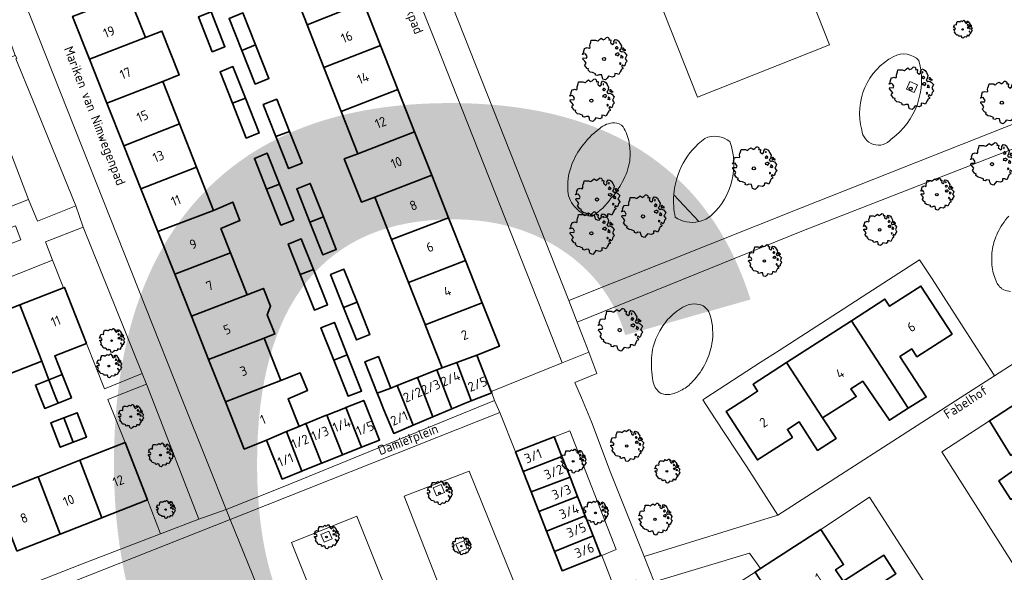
# Model space of a CAD drawing. Header units: metres. Extents: x 152391 to 157968, y 462336 to 467280.
# Tile 130 of 256: x 154440 to 154579, y 464475 to 464554. Entities that reach past the tile are written whole.
import ezdxf
from ezdxf.enums import TextEntityAlignment as Align

# ---------------------------------------------------------------- set-up
doc = ezdxf.new("R2010")
doc.units = ezdxf.units.M
doc.header["$LTSCALE"] = 0.75
doc.layers.get('0').update_dxf_attribs({"lineweight": 25})
for name, color, linetype, lineweight in [('B-GV-GR-BOOM-S', 252, 'Continuous', 25), ('B-WE-GR-BEPLANTING_CULTUUR_HEESTERS-GV', 251, 'Continuous', 18), ('B-WE-GR-BEPLANTING_CULTUUR_VASTE PLANTENVAK-GV', 251, 'Continuous', 18), ('B-WE-GR-GROENVOORZIENING-GV', 251, 'Continuous', 18), ('B-WE-OG-BEBOUWING-GV', 6, 'Continuous', 35), ('B-WE-OG-BEBOUWING-T18', 1, 'Continuous', 18), ('B-WE-OG-TERREIN_CULTUURSCHEIDING-GV', 251, 'Continuous', 18), ('B-WE-OG-TERREIN_ONBEGROEID-GV', 251, 'Continuous', 18), ('B-WE-OG-TOPOGRAFIE-T18', 1, 'Continuous', 18), ('B-WE-VH-VERHARDING_BETONSTRAATSTEEN-GV', 251, 'Continuous', 18), ('B-WE-VH-VERHARDING_TEGEL-GV', 251, 'Continuous', 18)]:
    doc.layers.add(name, color=color, linetype=linetype, lineweight=lineweight)
doc.layers.add('X-XX-AL-TEKENBLAD_HULPLIJN-G', color=7, linetype='Continuous', lineweight=18, plot=False)
doc.styles.add('ARIAL', font='arialbd.ttf')
doc.styles.add('NLCS-ISO-M750-T18', font='NLCS-ISO.ttf', dxfattribs={"height": 1.35})

# ---------------------------------------------------------------- blocks, each defined once
blk = doc.blocks.new('SGR-BOOM_21_30')
at = {"linetype": 'Continuous'}
for p, q in [((-1.05, 1.33), (-1.02, 1.5)), ((-1.02, 1.5), (-0.67, 1.5)), ((-0.67, 1.5), (-0.52, 1.43)), ((-0.52, 1.43), (-0.47, 1.45)), ((-0.47, 1.45), (-0.37, 1.55)), ((-0.37, 1.55), (-0.23, 1.65)), ((-0.23, 1.65), (-0.13, 1.58)), ((-0.13, 1.58), (-0.06, 1.52)), ((-0.06, 1.52), (0.07, 1.58)), ((0.07, 1.58), (0.2, 1.71)), ((0.2, 1.71), (0.26, 1.73)), ((0.26, 1.73), (0.33, 1.7)), ((0.33, 1.7), (0.39, 1.65)), ((0.4, 1.53), (0.38, 1.5)), ((0.38, 1.5), (0.53, 1.52)), ((0.39, 1.65), (0.4, 1.53)), ((0.54, 1.48), (0.51, 1.29)), ((0.53, 1.52), (0.54, 1.48)), ((0.79, 1.4), (0.89, 1.56)), ((0.8, 1.29), (0.79, 1.4)), ((0.89, 1.56), (1.02, 1.53)), ((1.02, 1.53), (1.16, 1.45)), ((1.16, 1.45), (1.25, 1.27)), ((-1.7, 0.37), (-1.66, 0.48)), ((-1.49, 0.41), (-1.7, 0.37)), ((-1.68, -0.03), (-1.67, 0.09)), ((-1.67, 0.09), (-1.39, 0.07)), ((-1.66, 0.48), (-1.6, 0.53)), ((-1.63, 0.58), (-1.53, 0.87)), ((-1.6, 0.53), (-1.63, 0.58)), ((-1.53, 0.87), (-1.46, 0.86)), ((-1.42, 0.33), (-1.49, 0.41)), ((-1.46, 0.86), (-1.34, 0.91)), ((-1.33, 0.18), (-1.42, 0.33)), ((-1.39, 0.07), (-1.33, 0.18)), ((-1.34, 0.91), (-1.18, 0.86)), ((-1.18, 0.86), (-1.12, 0.92)), ((-1.13, 1.09), (-1.11, 1.19)), ((-1.12, 0.92), (-1.13, 1.09)), ((-1.11, 1.19), (-1.05, 1.33)), ((0.51, 1.29), (0.57, 1.24)), ((0.57, 1.24), (0.69, 1.15)), ((0.69, 1.15), (0.75, 1.2)), ((0.75, 1.2), (0.8, 1.29)), ((0.94, 0.91), (0.89, 0.87)), ((0.89, 0.87), (0.93, 0.83)), ((0.93, 0.41), (0.89, 0.33)), ((0.89, 0.33), (1.03, 0.32)), ((0.97, 1.37), (0.93, 1.33)), ((0.93, 1.33), (0.95, 1.25)), ((0.93, 0.83), (0.98, 0.84)), ((1.05, 0.46), (0.93, 0.41)), ((0.97, 0.97), (0.94, 0.91)), ((0.95, 1.25), (0.96, 1.24)), ((0.96, 1.27), (0.97, 1.37)), ((1.03, 0.97), (0.97, 0.97)), ((0.98, 0.84), (1.03, 0.78)), ((1.08, 0.94), (1.03, 0.97)), ((1.03, 0.78), (1.08, 0.84)), ((1.03, 0.32), (1.11, 0.25)), ((1.11, 0.46), (1.05, 0.46)), ((1.12, 0.87), (1.08, 0.94)), ((1.08, 0.84), (1.12, 0.87)), ((1.22, 0.4), (1.11, 0.46)), ((1.11, 0.25), (1.2, 0.37)), ((1.2, 0.37), (1.24, 0.41)), ((1.32, 0.79), (1.23, 0.69)), ((1.23, 0.69), (1.27, 0.63)), ((1.25, 1.27), (1.38, 1.06)), ((1.27, 0.63), (1.38, 0.56)), ((1.34, 0.18), (1.31, 0.1)), ((1.43, 0.05), (1.31, 0.1)), ((1.38, 1.06), (1.32, 0.79)), ((1.36, 0.3), (1.34, 0.23)), ((1.34, 0.23), (1.34, 0.18)), ((1.43, 0.23), (1.36, 0.3)), ((1.38, 0.56), (1.44, 0.6)), ((1.47, 0.2), (1.43, 0.23)), ((1.43, 0.05), (1.51, 0.14)), ((1.47, 0.86), (1.44, 0.81)), ((1.44, 0.81), (1.46, 0.74)), ((1.44, 0.6), (1.57, 0.56)), ((1.46, 0.74), (1.53, 0.69)), ((1.54, 0.86), (1.47, 0.86)), ((1.51, 0.14), (1.47, 0.2)), ((1.53, 0.73), (1.64, 0.68)), ((1.53, 0.69), (1.54, 0.73)), ((1.62, 0.76), (1.54, 0.86)), ((1.57, 0.56), (1.64, 0.51)), ((1.73, 0.71), (1.62, 0.76)), ((1.64, 0.68), (1.73, 0.71)), ((1.64, 0.51), (1.81, 0.32)), ((1.72, 0.1), (1.67, 0.04)), ((1.67, 0.04), (1.76, -0.09)), ((1.81, 0.32), (1.72, 0.1)), ((-1.54, -0.18), (-1.68, -0.03)), ((-1.55, -0.51), (-1.49, -0.42)), ((-1.35, -0.75), (-1.55, -0.51)), ((-1.44, -0.32), (-1.54, -0.18)), ((-1.49, -0.42), (-1.44, -0.32)), ((-1.25, -0.78), (-1.35, -0.75)), ((-1.27, -0.9), (-1.25, -0.78)), ((-1.11, -1.05), (-1.27, -0.9)), ((-0.91, -1.08), (-1.11, -1.05)), ((-0.67, -1.18), (-0.91, -1.08)), ((-0.68, -1.29), (-0.67, -1.18)), ((-0.55, -1.33), (-0.68, -1.29)), ((-0.4, -1.26), (-0.55, -1.33)), ((-0.19, -1.28), (-0.4, -1.26)), ((-0.16, -1.43), (-0.19, -1.28)), ((0.36, -1.38), (0.25, -1.52)), ((0.68, -1.44), (0.36, -1.38)), ((0.83, -1.36), (0.68, -1.44)), ((0.84, -1.16), (0.83, -1.36)), ((1.03, -1.18), (0.84, -1.16)), ((1.18, -1.24), (1.03, -1.18)), ((1.29, -1.01), (1.18, -1.24)), ((1.29, -0.29), (1.24, -0.36)), ((1.24, -0.36), (1.25, -0.42)), ((1.26, -0.42), (1.33, -0.41)), ((1.33, -0.34), (1.29, -0.29)), ((1.36, -0.88), (1.29, -1.01)), ((1.33, -0.41), (1.33, -0.34)), ((1.37, -0.83), (1.36, -0.88)), ((1.48, -0.8), (1.37, -0.83)), ((1.46, -0.47), (1.39, -0.59)), ((1.39, -0.59), (1.43, -0.64)), ((1.43, -0.64), (1.5, -0.7)), ((1.58, -0.59), (1.46, -0.47)), ((1.5, -0.7), (1.48, -0.8)), ((1.66, -0.52), (1.58, -0.59)), ((1.68, -0.42), (1.66, -0.52)), ((1.72, -0.31), (1.68, -0.42)), ((1.84, -0.18), (1.72, -0.31)), ((1.76, -0.09), (1.84, -0.18)), ((-0.13, -1.49), (-0.16, -1.43)), ((-0.1, -1.61), (-0.13, -1.49)), ((0.11, -1.67), (-0.1, -1.61)), ((0.25, -1.52), (0.11, -1.67))]:
    blk.add_line(p, q, dxfattribs=at)
blk.add_circle((0, 0), 0.126, dxfattribs=at)
blk = doc.blocks.new('SGR-BOOM_31_50')
at = {"linetype": 'Continuous'}
for p, q in [((-1.51, 1.45), (-1.48, 1.58)), ((-1.49, 1.23), (-1.51, 1.45)), ((-1.48, 1.58), (-1.4, 1.78)), ((-1.4, 1.78), (-1.36, 2)), ((-1.36, 2), (-0.89, 2)), ((-0.89, 2), (-0.69, 1.91)), ((-0.69, 1.91), (-0.63, 1.93)), ((-0.63, 1.93), (-0.49, 2.06)), ((-0.49, 2.06), (-0.3, 2.2)), ((-0.3, 2.2), (-0.18, 2.11)), ((-0.18, 2.11), (-0.08, 2.02)), ((-0.08, 2.02), (0.09, 2.11)), ((0.09, 2.11), (0.27, 2.28)), ((0.27, 2.28), (0.35, 2.31)), ((0.35, 2.31), (0.44, 2.26)), ((0.44, 2.26), (0.52, 2.2)), ((0.54, 2.04), (0.51, 2)), ((0.51, 2), (0.71, 2.02)), ((0.52, 2.2), (0.54, 2.04)), ((0.72, 1.98), (0.68, 1.71)), ((0.68, 1.71), (0.75, 1.65)), ((0.71, 2.02), (0.72, 1.98)), ((0.75, 1.65), (0.92, 1.54)), ((0.92, 1.54), (1, 1.6)), ((1, 1.6), (1.06, 1.71)), ((1.05, 1.87), (1.19, 2.09)), ((1.06, 1.71), (1.05, 1.87)), ((1.19, 2.09), (1.36, 2.04)), ((1.3, 1.82), (1.23, 1.78)), ((1.23, 1.78), (1.27, 1.67)), ((1.27, 1.67), (1.28, 1.65)), ((1.28, 1.69), (1.3, 1.82)), ((1.36, 2.04), (1.54, 1.93)), ((1.54, 1.93), (1.67, 1.69)), ((1.67, 1.69), (1.84, 1.41)), ((1.84, 1.41), (1.76, 1.06)), ((-2.27, 0.49), (-2.21, 0.64)), ((-1.99, 0.55), (-2.27, 0.49)), ((-2.24, -0.04), (-2.22, 0.11)), ((-2.22, 0.11), (-1.85, 0.09)), ((-2.21, 0.64), (-2.13, 0.71)), ((-2.18, 0.77), (-2.04, 1.17)), ((-2.13, 0.71), (-2.18, 0.77)), ((-2.04, 1.17), (-1.94, 1.14)), ((-1.9, 0.44), (-1.99, 0.55)), ((-1.94, 1.14), (-1.79, 1.21)), ((-1.77, 0.25), (-1.9, 0.44)), ((-1.85, 0.09), (-1.77, 0.25)), ((-1.79, 1.21), (-1.57, 1.14)), ((-1.57, 1.14), (-1.49, 1.23)), ((1.25, 1.21), (1.19, 1.17)), ((1.19, 1.17), (1.23, 1.1)), ((1.23, 0.55), (1.19, 0.44)), ((1.19, 0.44), (1.37, 0.42)), ((1.23, 1.1), (1.31, 1.12)), ((1.4, 0.62), (1.23, 0.55)), ((1.3, 1.3), (1.25, 1.21)), ((1.37, 1.3), (1.3, 1.3)), ((1.31, 1.12), (1.37, 1.03)), ((1.44, 1.25), (1.37, 1.3)), ((1.37, 1.03), (1.44, 1.12)), ((1.37, 0.42), (1.48, 0.33)), ((1.48, 0.62), (1.4, 0.62)), ((1.5, 1.17), (1.44, 1.25)), ((1.44, 1.12), (1.5, 1.17)), ((1.62, 0.53), (1.48, 0.62)), ((1.48, 0.33), (1.61, 0.49)), ((1.61, 0.49), (1.65, 0.55)), ((1.76, 1.06), (1.64, 0.93)), ((1.64, 0.93), (1.7, 0.84)), ((1.7, 0.84), (1.84, 0.75)), ((1.79, 0.25), (1.75, 0.14)), ((1.91, 0.07), (1.75, 0.14)), ((1.81, 0.4), (1.79, 0.31)), ((1.79, 0.31), (1.79, 0.25)), ((1.9, 0.31), (1.81, 0.4)), ((1.84, 0.75), (1.92, 0.79)), ((1.96, 0.27), (1.9, 0.31)), ((1.91, 0.07), (2.01, 0.18)), ((1.96, 1.14), (1.92, 1.08)), ((1.92, 1.08), (1.95, 0.99)), ((1.92, 0.79), (2.09, 0.75)), ((1.95, 0.99), (2.04, 0.93)), ((2.06, 1.14), (1.96, 1.14)), ((2.01, 0.18), (1.96, 0.27)), ((2.04, 0.97), (2.18, 0.9)), ((2.04, 0.93), (2.06, 0.97)), ((2.16, 1.01), (2.06, 1.14)), ((2.09, 0.75), (2.18, 0.68)), ((2.3, 0.95), (2.16, 1.01)), ((2.18, 0.9), (2.3, 0.95)), ((2.18, 0.68), (2.41, 0.42)), ((2.29, 0.14), (2.23, 0.05)), ((2.23, 0.05), (2.35, -0.13)), ((2.41, 0.42), (2.29, 0.14)), ((-2.05, -0.24), (-2.24, -0.04)), ((-2.07, -0.67), (-1.99, -0.56)), ((-1.8, -1), (-2.07, -0.67)), ((-1.91, -0.43), (-2.05, -0.24)), ((-1.99, -0.56), (-1.91, -0.43)), ((-1.67, -1.05), (-1.8, -1)), ((-1.7, -1.2), (-1.67, -1.05)), ((-1.48, -1.4), (-1.7, -1.2)), ((1.72, -1.35), (1.58, -1.66)), ((1.72, -0.39), (1.65, -0.48)), ((1.65, -0.48), (1.67, -0.56)), ((1.68, -0.56), (1.78, -0.54)), ((1.78, -0.45), (1.72, -0.39)), ((1.81, -1.18), (1.72, -1.35)), ((1.78, -0.54), (1.78, -0.45)), ((1.82, -1.11), (1.81, -1.18)), ((1.98, -1.07), (1.82, -1.11)), ((1.95, -0.63), (1.85, -0.78)), ((1.85, -0.78), (1.9, -0.85)), ((1.9, -0.85), (1.99, -0.94)), ((2.1, -0.78), (1.95, -0.63)), ((1.99, -0.94), (1.98, -1.07)), ((2.21, -0.7), (2.1, -0.78)), ((2.24, -0.56), (2.21, -0.7)), ((2.29, -0.41), (2.24, -0.56)), ((2.46, -0.24), (2.29, -0.41)), ((2.35, -0.13), (2.46, -0.24)), ((-1.22, -1.44), (-1.48, -1.4)), ((-0.89, -1.57), (-1.22, -1.44)), ((-0.91, -1.72), (-0.89, -1.57)), ((-0.73, -1.77), (-0.91, -1.72)), ((-0.53, -1.68), (-0.73, -1.77)), ((-0.25, -1.7), (-0.53, -1.68)), ((-0.21, -1.9), (-0.25, -1.7)), ((-0.18, -1.99), (-0.21, -1.9)), ((-0.13, -2.14), (-0.18, -1.99)), ((0.15, -2.23), (-0.13, -2.14)), ((0.34, -2.03), (0.15, -2.23)), ((0.47, -1.83), (0.34, -2.03)), ((0.91, -1.92), (0.47, -1.83)), ((1.11, -1.81), (0.91, -1.92)), ((1.13, -1.55), (1.11, -1.81)), ((1.37, -1.57), (1.13, -1.55)), ((1.58, -1.66), (1.37, -1.57))]:
    blk.add_line(p, q, dxfattribs=at)
blk.add_circle((0, 0), 0.169, dxfattribs=at)
blk = doc.blocks.new('SGR-BOOM_50_100')
at = {"linetype": 'Continuous'}
for p, q in [((-0.65, 2.75), (-0.4, 2.93)), ((-0.4, 2.93), (-0.24, 2.81)), ((-0.24, 2.81), (-0.11, 2.69)), ((-0.11, 2.69), (0.12, 2.81)), ((0.12, 2.81), (0.36, 3.04)), ((0.36, 3.04), (0.47, 3.07)), ((0.47, 3.07), (0.59, 3.02)), ((0.59, 3.02), (0.69, 2.93)), ((0.69, 2.93), (0.72, 2.72)), ((-2.9, 1.03), (-2.72, 1.56)), ((-2.72, 1.56), (-2.59, 1.53)), ((-2.59, 1.53), (-2.39, 1.61)), ((-2.39, 1.61), (-2.1, 1.53)), ((-2.1, 1.53), (-1.99, 1.64)), ((-2.01, 1.93), (-1.97, 2.11)), ((-1.99, 1.64), (-2.01, 1.93)), ((-1.97, 2.11), (-1.87, 2.37)), ((-1.87, 2.37), (-1.81, 2.66)), ((-1.81, 2.66), (-1.19, 2.66)), ((-1.19, 2.66), (-0.92, 2.55)), ((-0.92, 2.55), (-0.84, 2.58)), ((-0.84, 2.58), (-0.65, 2.75)), ((0.72, 2.72), (0.67, 2.66)), ((0.67, 2.66), (0.94, 2.69)), ((0.96, 2.64), (0.9, 2.29)), ((0.9, 2.29), (1, 2.2)), ((0.94, 2.69), (0.96, 2.64)), ((1, 2.2), (1.23, 2.05)), ((1.23, 2.05), (1.34, 2.14)), ((1.34, 2.14), (1.42, 2.29)), ((1.4, 2.49), (1.58, 2.78)), ((1.42, 2.29), (1.4, 2.49)), ((1.58, 2.78), (1.81, 2.72)), ((1.67, 1.61), (1.58, 1.56)), ((1.58, 1.56), (1.65, 1.47)), ((1.73, 2.43), (1.65, 2.37)), ((1.65, 2.37), (1.69, 2.23)), ((1.65, 1.47), (1.75, 1.5)), ((1.73, 1.73), (1.67, 1.61)), ((1.69, 2.23), (1.71, 2.2)), ((1.71, 2.26), (1.73, 2.43)), ((1.83, 1.73), (1.73, 1.73)), ((1.75, 1.5), (1.83, 1.38)), ((1.81, 2.72), (2.06, 2.58)), ((1.91, 1.67), (1.83, 1.73)), ((1.83, 1.38), (1.91, 1.5)), ((2, 1.56), (1.91, 1.67)), ((1.91, 1.5), (2, 1.56)), ((2.06, 2.58), (2.22, 2.26)), ((2.35, 1.41), (2.18, 1.23)), ((2.22, 2.26), (2.45, 1.88)), ((2.45, 1.88), (2.35, 1.41)), ((2.62, 1.53), (2.56, 1.44)), ((2.56, 1.44), (2.6, 1.32)), ((2.74, 1.53), (2.62, 1.53)), ((2.89, 1.35), (2.74, 1.53)), ((-3.03, 0.65), (-2.94, 0.85)), ((-2.65, 0.74), (-3.03, 0.65)), ((-2.99, -0.05), (-2.96, 0.15)), ((-2.96, 0.15), (-2.47, 0.12)), ((-2.94, 0.85), (-2.84, 0.94)), ((-2.84, 0.94), (-2.9, 1.03)), ((-2.53, 0.59), (-2.65, 0.74)), ((-2.37, 0.33), (-2.53, 0.59)), ((-2.47, 0.12), (-2.37, 0.33)), ((1.65, 0.74), (1.58, 0.59)), ((1.58, 0.59), (1.83, 0.56)), ((1.87, 0.82), (1.65, 0.74)), ((1.83, 0.56), (1.98, 0.45)), ((1.98, 0.82), (1.87, 0.82)), ((2.16, 0.71), (1.98, 0.82)), ((1.98, 0.45), (2.14, 0.65)), ((2.14, 0.65), (2.2, 0.74)), ((2.18, 1.23), (2.27, 1.12)), ((2.27, 1.12), (2.45, 1)), ((2.39, 0.33), (2.33, 0.18)), ((2.55, 0.09), (2.33, 0.18)), ((2.41, 0.53), (2.39, 0.42)), ((2.39, 0.42), (2.39, 0.33)), ((2.53, 0.42), (2.41, 0.53)), ((2.45, 1), (2.56, 1.06)), ((2.62, 0.36), (2.53, 0.42)), ((2.55, 0.09), (2.68, 0.24)), ((2.56, 1.06), (2.78, 1)), ((2.6, 1.32), (2.72, 1.23)), ((2.68, 0.24), (2.62, 0.36)), ((2.72, 1.29), (2.91, 1.2)), ((2.72, 1.23), (2.74, 1.29)), ((2.78, 1), (2.91, 0.91)), ((3.07, 1.26), (2.89, 1.35)), ((2.91, 1.2), (3.07, 1.26)), ((2.91, 0.91), (3.22, 0.56)), ((3.05, 0.18), (2.97, 0.07)), ((2.97, 0.07), (3.13, -0.17)), ((3.22, 0.56), (3.05, 0.18)), ((-2.74, -0.31), (-2.99, -0.05)), ((-2.76, -0.9), (-2.65, -0.75)), ((-2.41, -1.34), (-2.76, -0.9)), ((-2.55, -0.58), (-2.74, -0.31)), ((-2.65, -0.75), (-2.55, -0.58)), ((-2.22, -1.39), (-2.41, -1.34)), ((2.29, -0.52), (2.2, -0.64)), ((2.2, -0.64), (2.22, -0.75)), ((2.25, -0.75), (2.37, -0.72)), ((2.37, -0.61), (2.29, -0.52)), ((2.37, -0.72), (2.37, -0.61)), ((2.6, -0.84), (2.47, -1.04)), ((2.47, -1.04), (2.53, -1.13)), ((2.53, -1.13), (2.66, -1.25)), ((2.8, -1.04), (2.6, -0.84)), ((2.66, -1.25), (2.64, -1.42)), ((2.95, -0.93), (2.8, -1.04)), ((2.99, -0.75), (2.95, -0.93)), ((3.05, -0.55), (2.99, -0.75)), ((3.28, -0.31), (3.05, -0.55)), ((3.13, -0.17), (3.28, -0.31)), ((-2.26, -1.6), (-2.22, -1.39)), ((-1.97, -1.86), (-2.26, -1.6)), ((-1.62, -1.92), (-1.97, -1.86)), ((-1.19, -2.1), (-1.62, -1.92)), ((-1.21, -2.3), (-1.19, -2.1)), ((-0.98, -2.36), (-1.21, -2.3)), ((-0.71, -2.24), (-0.98, -2.36)), ((-0.34, -2.27), (-0.71, -2.24)), ((-0.28, -2.53), (-0.34, -2.27)), ((-0.24, -2.65), (-0.28, -2.53)), ((-0.17, -2.85), (-0.24, -2.65)), ((0.45, -2.71), (0.2, -2.97)), ((0.63, -2.45), (0.45, -2.71)), ((1.21, -2.56), (0.63, -2.45)), ((1.48, -2.42), (1.21, -2.56)), ((1.5, -2.07), (1.48, -2.42)), ((1.83, -2.1), (1.5, -2.07)), ((2.1, -2.21), (1.83, -2.1)), ((2.29, -1.8), (2.1, -2.21)), ((2.41, -1.57), (2.29, -1.8)), ((2.43, -1.48), (2.41, -1.57)), ((2.64, -1.42), (2.43, -1.48)), ((0.2, -2.97), (-0.17, -2.85))]:
    blk.add_line(p, q, dxfattribs=at)
blk.add_circle((0, 0), 0.225, dxfattribs=at)
blk = doc.blocks.new('SGR-BOOM_0_20')
at = {"linetype": 'Continuous'}
for p, q in [((-1.28, 0.27), (-1.24, 0.36)), ((-1.12, 0.31), (-1.28, 0.27)), ((-1.26, -0.02), (-1.25, 0.06)), ((-1.25, 0.06), (-1.04, 0.05)), ((-1.24, 0.36), (-1.2, 0.4)), ((-1.22, 0.43), (-1.15, 0.66)), ((-1.2, 0.4), (-1.22, 0.43)), ((-1.15, 0.66), (-1.09, 0.64)), ((-1.07, 0.25), (-1.12, 0.31)), ((-1.09, 0.64), (-1.01, 0.68)), ((-1, 0.14), (-1.07, 0.25)), ((-1.04, 0.05), (-1, 0.14)), ((-1.01, 0.68), (-0.88, 0.64)), ((-0.88, 0.64), (-0.84, 0.69)), ((-0.85, 0.82), (-0.83, 0.89)), ((-0.84, 0.69), (-0.85, 0.82)), ((-0.83, 0.89), (-0.79, 1)), ((-0.79, 1), (-0.76, 1.12)), ((-0.76, 1.12), (-0.5, 1.12)), ((-0.5, 1.12), (-0.39, 1.07)), ((-0.39, 1.07), (-0.35, 1.09)), ((-0.35, 1.09), (-0.27, 1.16)), ((-0.27, 1.16), (-0.17, 1.24)), ((-0.17, 1.24), (-0.1, 1.19)), ((-0.1, 1.19), (-0.05, 1.14)), ((-0.05, 1.14), (0.05, 1.19)), ((0.05, 1.19), (0.15, 1.28)), ((0.15, 1.28), (0.2, 1.3)), ((0.2, 1.3), (0.25, 1.27)), ((0.25, 1.27), (0.29, 1.24)), ((0.3, 1.15), (0.28, 1.12)), ((0.28, 1.12), (0.4, 1.14)), ((0.29, 1.24), (0.3, 1.15)), ((0.41, 1.11), (0.38, 0.96)), ((0.38, 0.96), (0.42, 0.93)), ((0.4, 1.14), (0.41, 1.11)), ((0.42, 0.93), (0.52, 0.87)), ((0.52, 0.87), (0.56, 0.9)), ((0.56, 0.9), (0.6, 0.96)), ((0.59, 1.05), (0.67, 1.17)), ((0.6, 0.96), (0.59, 1.05)), ((0.67, 1.17), (0.76, 1.15)), ((0.7, 0.68), (0.67, 0.66)), ((0.67, 0.66), (0.69, 0.62)), ((0.69, 0.31), (0.67, 0.25)), ((0.67, 0.25), (0.77, 0.24)), ((0.73, 1.03), (0.69, 1)), ((0.69, 1), (0.71, 0.94)), ((0.69, 0.62), (0.74, 0.63)), ((0.79, 0.35), (0.69, 0.31)), ((0.73, 0.73), (0.7, 0.68)), ((0.71, 0.94), (0.72, 0.93)), ((0.72, 0.95), (0.73, 1.03)), ((0.77, 0.73), (0.73, 0.73)), ((0.74, 0.63), (0.77, 0.58)), ((0.76, 1.15), (0.87, 1.09)), ((0.81, 0.71), (0.77, 0.73)), ((0.77, 0.58), (0.81, 0.63)), ((0.77, 0.24), (0.83, 0.19)), ((0.83, 0.35), (0.79, 0.35)), ((0.84, 0.66), (0.81, 0.71)), ((0.81, 0.63), (0.84, 0.66)), ((0.91, 0.3), (0.83, 0.35)), ((0.83, 0.19), (0.9, 0.27)), ((0.87, 1.09), (0.94, 0.95)), ((0.9, 0.27), (0.93, 0.31)), ((0.99, 0.59), (0.92, 0.52)), ((0.92, 0.52), (0.96, 0.47)), ((0.94, 0.95), (1.03, 0.79)), ((0.96, 0.47), (1.03, 0.42)), ((1.01, 0.14), (0.98, 0.08)), ((1.08, 0.04), (0.98, 0.08)), ((1.03, 0.79), (0.99, 0.59)), ((1.02, 0.22), (1.01, 0.18)), ((1.01, 0.18), (1.01, 0.14)), ((1.07, 0.18), (1.02, 0.22)), ((1.03, 0.42), (1.08, 0.45)), ((1.1, 0.15), (1.07, 0.18)), ((1.1, 0.64), (1.08, 0.61)), ((1.08, 0.61), (1.1, 0.56)), ((1.08, 0.45), (1.17, 0.42)), ((1.08, 0.04), (1.13, 0.1)), ((1.16, 0.64), (1.1, 0.64)), ((1.1, 0.56), (1.15, 0.52)), ((1.13, 0.1), (1.1, 0.15)), ((1.15, 0.55), (1.23, 0.51)), ((1.15, 0.52), (1.16, 0.55)), ((1.22, 0.57), (1.16, 0.64)), ((1.17, 0.42), (1.23, 0.39)), ((1.3, 0.53), (1.22, 0.57)), ((1.23, 0.51), (1.3, 0.53)), ((1.23, 0.39), (1.36, 0.24)), ((1.29, 0.08), (1.25, 0.03)), ((1.25, 0.03), (1.32, -0.07)), ((1.36, 0.24), (1.29, 0.08)), ((-1.15, -0.13), (-1.26, -0.02)), ((-1.16, -0.38), (-1.12, -0.32)), ((-1.02, -0.56), (-1.16, -0.38)), ((-1.08, -0.24), (-1.15, -0.13)), ((-1.12, -0.32), (-1.08, -0.24)), ((-0.94, -0.59), (-1.02, -0.56)), ((-0.95, -0.67), (-0.94, -0.59)), ((-0.83, -0.79), (-0.95, -0.67)), ((-0.68, -0.81), (-0.83, -0.79)), ((-0.5, -0.88), (-0.68, -0.81)), ((-0.51, -0.97), (-0.5, -0.88)), ((-0.41, -0.99), (-0.51, -0.97)), ((-0.3, -0.95), (-0.41, -0.99)), ((-0.14, -0.96), (-0.3, -0.95)), ((-0.12, -1.07), (-0.14, -0.96)), ((-0.1, -1.12), (-0.12, -1.07)), ((-0.07, -1.2), (-0.1, -1.12)), ((0.08, -1.25), (-0.07, -1.2)), ((0.19, -1.14), (0.08, -1.25)), ((0.27, -1.03), (0.19, -1.14)), ((0.51, -1.08), (0.27, -1.03)), ((0.62, -1.02), (0.51, -1.08)), ((0.63, -0.87), (0.62, -1.02)), ((0.77, -0.88), (0.63, -0.87)), ((0.89, -0.93), (0.77, -0.88)), ((0.96, -0.76), (0.89, -0.93)), ((0.96, -0.22), (0.93, -0.27)), ((0.93, -0.27), (0.94, -0.32)), ((0.95, -0.32), (1, -0.3)), ((1, -0.26), (0.96, -0.22)), ((1.02, -0.66), (0.96, -0.76)), ((1, -0.3), (1, -0.26)), ((1.03, -0.63), (1.02, -0.66)), ((1.11, -0.6), (1.03, -0.63)), ((1.1, -0.35), (1.04, -0.44)), ((1.04, -0.44), (1.07, -0.48)), ((1.07, -0.48), (1.12, -0.53)), ((1.18, -0.44), (1.1, -0.35)), ((1.12, -0.53), (1.11, -0.6)), ((1.24, -0.39), (1.18, -0.44)), ((1.26, -0.32), (1.24, -0.39)), ((1.29, -0.23), (1.26, -0.32)), ((1.38, -0.13), (1.29, -0.23)), ((1.32, -0.07), (1.38, -0.13))]:
    blk.add_line(p, q, dxfattribs=at)
blk.add_circle((0, 0), 0.0948, dxfattribs=at)

msp = doc.modelspace()

# ---------------------------------------------------------------- linework, layer by layer
at = {"layer": 'B-WE-GR-BEPLANTING_CULTUUR_HEESTERS-GV'}
for points in [[(154434.08, 464546.46), (154441.13, 464528.08), (154442.39, 464525.04), (154447.81, 464527.18), (154441.73, 464542.17), (154439.36, 464548.02), (154439.47, 464548.07), (154439.3, 464548.49), (154439.26, 464548.48)], [(154446.08, 464515.6), (154446.21, 464515.65), (154449.33, 464507.71), (154451.88, 464501.28), (154457.21, 464503.43), (154448.85, 464524.18), (154443.55, 464522.09), (154444.55, 464519.5)], [(154457.82, 464501.92), (154452.91, 464500), (154452.35, 464499.79), (154454.79, 464493.66), (154457.97, 464485.57), (154459.82, 464480.76), (154465.25, 464482.84), (154458.59, 464500)], [(154516.64, 464491.71), (154517.78, 464488.79), (154518.86, 464486.04), (154519.94, 464483.29), (154521.05, 464480.45), (154522.14, 464477.66), (154522.26, 464477.7), (154524.31, 464478.54), (154517.73, 464495.35), (154515.55, 464494.5)], [(154561.24, 464394.24), (154565.83, 464396.14), (154565.28, 464397.41), (154559.16, 464412.91), (154551.96, 464431.55), (154545.94, 464446.69), (154545.87, 464446.85), (154536.39, 464470.44), (154543.98, 464475.34), (154544.76, 464475.84), (154544.76, 464475.84), (154543.19, 464478.03), (154529.7, 464473.94), (154532.66, 464466.19), (154540.55, 464446.43), (154551.6, 464418.42)]]:
    msp.add_lwpolyline(points, close=True, dxfattribs=at)
at = {"layer": 'B-WE-GR-BEPLANTING_CULTUUR_VASTE PLANTENVAK-GV'}
msp.add_lwpolyline([(154439.29, 464524.38), (154435.53, 464522.92), (154436.25, 464520.96), (154440.06, 464522.39)], close=True, dxfattribs=at)
at = {"layer": 'B-WE-GR-GROENVOORZIENING-GV'}
for points in [[(154499.52, 464487.71), (154498.42, 464487.24), (154498.89, 464486.13), (154499.99, 464486.6)], [(154484.09, 464480.02), (154483.62, 464481.12), (154482.52, 464480.66), (154482.99, 464479.55)], [(154503.22, 464478.65), (154502.75, 464479.76), (154501.64, 464479.29), (154502.11, 464478.18)]]:
    msp.add_lwpolyline(points, close=True, dxfattribs=at)
at = {"layer": 'B-WE-OG-BEBOUWING-GV'}
for points in [[(154480.58, 464552.85), (154488.56, 464555.98), (154486.13, 464562.13), (154478.15, 464559.02)], [(154449.77, 464547.95), (154457.68, 464551.03), (154455.28, 464557.1), (154447.36, 464554.03)], [(154480.58, 464552.85), (154482.95, 464546.8), (154490.95, 464549.93), (154488.56, 464555.98)], [(154466.99, 464554.66), (154465.19, 464553.96), (154467.14, 464549.02), (154468.94, 464549.73)], [(154473.27, 464549.98), (154471.47, 464554.51), (154469.53, 464553.75), (154471.33, 464549.22)], [(154457.68, 464551.03), (154449.77, 464547.95), (154452.24, 464541.72), (154460.13, 464544.82), (154462.48, 464545.74), (154460.02, 464551.96)], [(154471.33, 464549.22), (154473.23, 464544.44), (154475.16, 464545.21), (154473.27, 464549.98)], [(154493.42, 464543.69), (154490.95, 464549.93), (154482.95, 464546.8), (154485.4, 464540.58)], [(154471.83, 464542.44), (154470.06, 464546.91), (154468.24, 464546.19), (154470.01, 464541.73)], [(154454.62, 464535.7), (154462.51, 464538.79), (154460.13, 464544.82), (154452.24, 464541.72)], [(154487.75, 464534.58), (154495.79, 464537.69), (154493.42, 464543.69), (154485.4, 464540.58)], [(154471.83, 464542.44), (154470.01, 464541.73), (154471.96, 464536.79), (154473.79, 464537.52)], [(154478.07, 464537.74), (154476.27, 464542.29), (154474.37, 464541.54), (154476.16, 464537.01)], [(154457.04, 464529.6), (154464.93, 464532.66), (154462.51, 464538.79), (154454.62, 464535.7)], [(154478.07, 464537.74), (154476.16, 464537.01), (154477.95, 464532.48), (154479.86, 464533.24)], [(154490.16, 464528.45), (154498.22, 464531.55), (154495.79, 464537.69), (154487.75, 464534.58), (154485.83, 464533.84), (154488.27, 464527.72)], [(154474.82, 464529.58), (154476.65, 464530.29), (154474.92, 464534.65), (154473.1, 464533.92)], [(154464.93, 464532.66), (154457.04, 464529.6), (154459.44, 464523.56), (154467.34, 464526.56)], [(154492.53, 464522.42), (154500.6, 464525.52), (154498.22, 464531.55), (154490.16, 464528.45)], [(154474.82, 464529.58), (154476.85, 464524.47), (154478.67, 464525.19), (154476.65, 464530.29)], [(154480.95, 464524.9), (154482.87, 464525.64), (154481, 464530.38), (154479.09, 464529.62)], [(154469.71, 464520.55), (154468.36, 464523.98), (154471.06, 464525.13), (154470.03, 464527.72), (154467.34, 464526.56), (154459.44, 464523.56), (154461.83, 464517.52)], [(154480.95, 464524.9), (154482.78, 464520.27), (154484.69, 464521.03), (154482.87, 464525.64)], [(154503, 464519.46), (154500.6, 464525.52), (154492.53, 464522.42), (154494.92, 464516.35)], [(154479.6, 464517.47), (154481.45, 464518.18), (154479.73, 464522.52), (154477.89, 464521.79)], [(154472.06, 464514.59), (154469.71, 464520.55), (154461.83, 464517.52), (154464.19, 464511.57)], [(154497.28, 464510.35), (154505.36, 464513.47), (154503, 464519.46), (154494.92, 464516.35), (154496.42, 464512.53), (154497.26, 464510.4)], [(154479.6, 464517.47), (154481.59, 464512.43), (154483.44, 464513.17), (154481.45, 464518.18)], [(154485.74, 464512.81), (154487.63, 464513.54), (154485.78, 464518.22), (154483.89, 464517.47)], [(154449.33, 464507.71), (154446.21, 464515.65), (154446.08, 464515.6), (154439.91, 464513.17), (154443, 464505.21), (154444.02, 464502.57), (154445.88, 464503.31), (154444.84, 464505.94)], [(154464.19, 464511.57), (154466.62, 464505.44), (154474.48, 464508.47), (154475.98, 464509.06), (154474.9, 464511.77), (154475.39, 464512.99), (154474.39, 464515.51), (154472.06, 464514.59)], [(154557.61, 464510.93), (154564.69, 464500), (154565.65, 464498.52), (154567.99, 464500), (154568.2, 464500.13), (154564.48, 464505.86), (154566.15, 464506.94), (154566.88, 464505.82), (154571.85, 464509.03), (154567.44, 464515.84), (154563.02, 464512.98), (154562.36, 464514)], [(154433.92, 464510.81), (154437.05, 464502.87), (154443, 464505.21), (154439.91, 464513.17)], [(154487.63, 464513.54), (154485.74, 464512.81), (154487.55, 464508.22), (154489.44, 464508.97)], [(154501.76, 464504.99), (154504.6, 464506.07), (154507.79, 464507.32), (154505.36, 464513.47), (154497.28, 464510.35), (154499.67, 464504.25)], [(154484.33, 464505.36), (154486.24, 464506.1), (154484.42, 464510.69), (154482.51, 464509.93)], [(154565.65, 464498.52), (154564.69, 464500), (154557.61, 464510.93), (154548.43, 464505.01), (154551.7, 464500), (154553.53, 464497.19), (154557.99, 464500), (154558.29, 464500.19), (154557.53, 464501.3), (154559.21, 464502.36), (154560.83, 464500), (154563, 464496.84)], [(154476.85, 464502.46), (154474.48, 464508.47), (154466.62, 464505.44), (154468.78, 464500), (154469, 464499.44), (154470.46, 464500)], [(154486.24, 464506.1), (154484.33, 464505.36), (154486.37, 464500.22), (154488.28, 464500.97)], [(154490.48, 464500.69), (154492.4, 464501.39), (154490.65, 464505.86), (154488.74, 464505.11)], [(154504.6, 464506.07), (154501.76, 464504.99), (154503.64, 464500), (154503.79, 464499.58), (154504.86, 464500), (154506.69, 464500.71), (154506.62, 464500.88)], [(154501.76, 464504.99), (154499.67, 464504.25), (154498.94, 464503.96), (154500.46, 464500), (154501.05, 464498.45), (154502.85, 464499.22), (154503.79, 464499.58), (154503.64, 464500)], [(154553.53, 464497.19), (154551.7, 464500), (154548.43, 464505.01), (154543.69, 464501.94), (154544.34, 464500.94), (154542.88, 464500), (154539.88, 464498.06), (154544.3, 464491.22), (154549.26, 464494.41), (154548.54, 464495.54), (154550.2, 464496.61), (154552.81, 464492.56), (154555.47, 464494.26)], [(154444.02, 464502.57), (154442.12, 464501.82), (154442.84, 464500), (154443.43, 464498.51), (154445.31, 464499.25), (154445.02, 464500)], [(154445.31, 464499.25), (154447.2, 464500), (154445.88, 464503.31), (154444.02, 464502.57), (154445.02, 464500)], [(154476.85, 464502.46), (154470.46, 464500), (154469, 464499.44), (154471.66, 464492.76), (154474.83, 464494.02), (154477.64, 464495.22), (154479.42, 464495.97), (154477.87, 464499.87), (154478.21, 464500), (154480.62, 464501.03), (154479.59, 464503.53)], [(154498.34, 464497.3), (154497.31, 464500), (154496.2, 464502.89), (154493.32, 464501.75), (154494.03, 464500), (154495.58, 464496.12)], [(154496.2, 464502.89), (154497.31, 464500), (154498.34, 464497.3), (154501.05, 464498.45), (154500.46, 464500), (154498.94, 464503.96)], [(154492.4, 464501.39), (154490.48, 464500.69), (154490.75, 464500), (154491.41, 464498.32), (154492.84, 464494.96), (154495.58, 464496.12), (154494.03, 464500), (154493.32, 464501.75)], [(154583.34, 464500.77), (154582.15, 464500), (154577.14, 464496.75), (154580.18, 464491.85), (154581.28, 464492.61), (154582.32, 464490.92), (154578.47, 464488.25), (154580.17, 464485.62), (154590.9, 464492.61), (154587.83, 464497.35), (154586.82, 464496.7), (154584.69, 464500), (154583.94, 464501.16)], [(154488.26, 464493), (154486.04, 464498.62), (154486.01, 464498.61), (154483.34, 464497.54), (154485.56, 464491.92)], [(154486.04, 464498.62), (154488.26, 464493), (154490.83, 464494.03), (154488.58, 464499.64)], [(154446.11, 464497.17), (154444.28, 464496.46), (154445.62, 464493), (154447.45, 464493.71)], [(154447.45, 464493.71), (154449.33, 464494.43), (154448, 464497.9), (154446.11, 464497.17)], [(154485.56, 464491.92), (154483.34, 464497.54), (154483.19, 464497.49), (154480.43, 464496.38), (154480.38, 464496.36), (154482.61, 464490.74), (154482.66, 464490.76)], [(154477.64, 464495.22), (154479.84, 464489.63), (154479.91, 464489.66), (154482.61, 464490.74), (154480.38, 464496.36), (154479.42, 464495.97)], [(154479.84, 464489.63), (154477.64, 464495.22), (154474.83, 464494.02), (154477.03, 464488.51)], [(154511.14, 464489.58), (154516.64, 464491.71), (154515.55, 464494.5), (154510.06, 464492.35)], [(154448.41, 464491.16), (154451.52, 464483.03), (154451.59, 464483.06), (154457.97, 464485.57), (154454.79, 464493.66)], [(154517.78, 464488.79), (154516.64, 464491.71), (154511.14, 464489.58), (154512.27, 464486.7)], [(154442.5, 464488.83), (154445.61, 464480.72), (154451.52, 464483.03), (154448.41, 464491.16)], [(154442.5, 464488.83), (154442.46, 464488.82), (154436.42, 464486.45), (154436.32, 464486.41), (154439.49, 464478.32), (154439.57, 464478.35), (154445.61, 464480.72)], [(154513.36, 464483.91), (154518.86, 464486.04), (154517.78, 464488.79), (154512.27, 464486.7)], [(154518.86, 464486.04), (154513.36, 464483.91), (154514.45, 464481.12), (154519.94, 464483.29)], [(154519.94, 464483.29), (154514.45, 464481.12), (154515.58, 464478.23), (154521.05, 464480.45)], [(154515.58, 464478.23), (154516.65, 464475.51), (154522.14, 464477.66), (154521.05, 464480.45)], [(154551.48, 464467.03), (154563.9, 464475.09), (154562.22, 464477.72), (154557.58, 464474.75), (154556.44, 464474.02), (154555.38, 464475.67), (154556.51, 464476.4), (154556.51, 464476.4), (154553.3, 464481.37), (154546.5, 464476.97), (154544.76, 464475.84), (154543.98, 464475.34), (154547.04, 464470.6), (154548.55, 464471.58)]]:
    msp.add_lwpolyline(points, close=True, dxfattribs=at)
at = {"layer": 'B-WE-OG-TERREIN_CULTUURSCHEIDING-GV'}
for points in [[(154486.17, 464593.34), (154517.62, 464513.78), (154550.65, 464526.95), (154587.41, 464541.51), (154582.62, 464553.66), (154556.08, 464620.92)], [(154554.5, 464549.98), (154537.84, 464592.22), (154519.1, 464584.83), (154535.81, 464542.58)], [(154554.5, 464549.98), (154535.81, 464542.58), (154519.1, 464584.83), (154537.84, 464592.22)]]:
    msp.add_lwpolyline(points, close=True, dxfattribs=at)
for points in [[(154563.6, 464548.35, -0.338115), (154567.17, 464547.78)], [(154559.08, 464537.95, -0.350805), (154563.6, 464548.35)], [(154567.17, 464547.78, -0.311698), (154563.25, 464536.65)], [(154524.06, 464538.97, 0.172211), (154521.98, 464538.16)], [(154521.98, 464538.16, -0.172211), (154524.06, 464538.97)], [(154525.31, 464538.38, 0.192222), (154524.06, 464538.97)], [(154524.06, 464538.97, -0.192222), (154525.31, 464538.38)], [(154521.98, 464538.16, 0.076435), (154519.32, 464535.43)], [(154519.32, 464535.43, -0.076435), (154521.98, 464538.16)], [(154526.13, 464536.16, 0.109099), (154525.31, 464538.38)], [(154525.31, 464538.38, -0.109099), (154526.13, 464536.16)], [(154563.25, 464536.65, -0.672604), (154559.08, 464537.95)], [(154526.28, 464534.24, 0.05365), (154526.13, 464536.16)], [(154526.13, 464536.16, -0.05365), (154526.28, 464534.24)], [(154532.46, 464528.76, -0.21607), (154536.85, 464536.75)], [(154536.85, 464536.75, -0.278653), (154540.42, 464536.29)], [(154540.42, 464536.29, -0.298593), (154537.87, 464525.92)], [(154519.32, 464535.43, 0.073903), (154517.92, 464532.72)], [(154517.92, 464532.72, -0.073903), (154519.32, 464535.43)], [(154526.08, 464532.81, 0.06652), (154526.28, 464534.24)], [(154526.28, 464534.24, -0.06652), (154526.08, 464532.81)], [(154517.92, 464532.72, 0.104309), (154517.47, 464529.3)], [(154517.47, 464529.3, -0.104309), (154517.92, 464532.72)], [(154525.55, 464531.33, 0.048336), (154526.08, 464532.81)], [(154526.08, 464532.81, -0.048336), (154525.55, 464531.33)], [(154523.94, 464528.63, 0.046709), (154525.55, 464531.33)], [(154525.55, 464531.33, -0.046709), (154523.94, 464528.63)], [(154517.47, 464529.3, 0.112243), (154517.84, 464527.97)], [(154517.84, 464527.97, -0.112243), (154517.47, 464529.3)], [(154517.84, 464527.97, 0.139094), (154519.69, 464526.03)], [(154519.69, 464526.03, -0.139094), (154517.84, 464527.97)], [(154520.97, 464525.75, 0.108777), (154523.56, 464528.3)], [(154523.56, 464528.3, -0.108777), (154520.97, 464525.75)], [(154523.56, 464528.3, 0.111091), (154523.94, 464528.63)], [(154523.94, 464528.63, -0.111091), (154523.56, 464528.3)], [(154532.68, 464525.58, -0.07233), (154532.46, 464528.76)], [(154532.46, 464528.76, 0.07233), (154532.68, 464525.58)], [(154519.69, 464526.03, 0.159015), (154520.97, 464525.75)], [(154520.97, 464525.75, -0.159015), (154519.69, 464526.03)], [(154536, 464524.96, -0.206637), (154532.68, 464525.58)], [(154532.68, 464525.58, 0.206637), (154536, 464524.96)], [(154537.87, 464525.92, -0.12556), (154536, 464524.96)], [(154579.89, 464525.75, 0.071574), (154578.3, 464523.36)], [(154578.3, 464523.36, -0.071574), (154579.89, 464525.75)], [(154578.3, 464523.36, 0.067652), (154577.59, 464521.13)], [(154577.59, 464521.13, -0.067652), (154578.3, 464523.36)], [(154577.59, 464521.13, 0.070125), (154577.54, 464518.51)], [(154577.54, 464518.51, -0.070125), (154577.59, 464521.13)], [(154577.54, 464518.51, 0.072805), (154578.15, 464516.4)], [(154578.15, 464516.4, -0.072805), (154577.54, 464518.51)], [(154578.15, 464516.4, 0.100704), (154578.59, 464515.75)], [(154578.59, 464515.75, -0.100704), (154578.15, 464516.4)], [(154578.83, 464515.52, 0.052266), (154579.19, 464515.28)], [(154579.19, 464515.28, -0.052266), (154578.83, 464515.52)], [(154579.19, 464515.28, 0.080983), (154580.13, 464515.09)], [(154580.13, 464515.09, -0.080983), (154579.19, 464515.28)], [(154531.84, 464511.34, -0.082908), (154534.07, 464513)], [(154534.07, 464513, 0.082908), (154531.84, 464511.34)], [(154534.07, 464513, -0.095781), (154534.98, 464513.28)], [(154534.98, 464513.28, 0.095781), (154534.07, 464513)], [(154534.98, 464513.28, -0.117549), (154536.43, 464513.11)], [(154536.43, 464513.11, 0.117549), (154534.98, 464513.28)], [(154536.43, 464513.11, -0.095814), (154537.11, 464512.63)], [(154537.11, 464512.63, 0.095814), (154536.43, 464513.11)], [(154537.11, 464512.63, -0.124984), (154537.63, 464511.67)], [(154537.63, 464511.67, 0.124984), (154537.11, 464512.63)], [(154530.47, 464509.48, -0.063606), (154531.84, 464511.34)], [(154531.84, 464511.34, 0.063606), (154530.47, 464509.48)], [(154537.63, 464511.67, -0.113002), (154537.86, 464507.69)], [(154537.86, 464507.69, 0.113002), (154537.63, 464511.67)], [(154529.56, 464507.22, -0.058255), (154530.47, 464509.48)], [(154530.47, 464509.48, 0.058255), (154529.56, 464507.22)], [(154529.32, 464505.67, -0.047237), (154529.56, 464507.22)], [(154529.56, 464507.22, 0.047237), (154529.32, 464505.67)], [(154537.86, 464507.69, -0.073101), (154537.01, 464505.02)], [(154537.01, 464505.02, 0.073101), (154537.86, 464507.69)], [(154529.51, 464502.4, -0.055039), (154529.32, 464505.67)], [(154529.32, 464505.67, 0.055039), (154529.51, 464502.4)], [(154537.01, 464505.02, -0.08153), (154535.13, 464502.31)], [(154535.13, 464502.31, 0.08153), (154537.01, 464505.02)], [(154529.68, 464501.79, -0.047278), (154529.51, 464502.4)], [(154529.51, 464502.4, 0.047278), (154529.68, 464501.79)], [(154530.4, 464500.81, -0.079419), (154529.84, 464501.47)], [(154529.84, 464501.47, 0.079419), (154530.4, 464500.81)], [(154535.13, 464502.31, -0.078833), (154533.66, 464501.15)], [(154533.66, 464501.15, 0.078833), (154535.13, 464502.31)], [(154530.69, 464500.63, -0.100516), (154530.4, 464500.81)], [(154530.4, 464500.81, 0.100516), (154530.69, 464500.63)], [(154532.09, 464500.53, -0.054545), (154531.27, 464500.47)], [(154531.27, 464500.47, 0.054545), (154532.09, 464500.53)], [(154533.66, 464501.15, -0.087862), (154532.09, 464500.53)], [(154532.09, 464500.53, 0.087862), (154533.66, 464501.15)]]:
    msp.add_lwpolyline(points, format="xyb", dxfattribs=at)
for points in [[(154588.48, 464538.38), (154550.6, 464523.61), (154518.81, 464510.72), (154520.43, 464506.49), (154521.59, 464503.47), (154518.48, 464502.19), (154519.4, 464500), (154520.84, 464496.6), (154523.45, 464489.58), (154528.28, 464477.54), (154547.19, 464483.38), (154542.8, 464490.22), (154538.31, 464497.03), (154536.59, 464499.72), (154537.02, 464500), (154544.7, 464505), (154547.38, 464506.72), (154556.44, 464512.56), (154559.13, 464514.31), (154567.27, 464519.56), (154569.03, 464516.84), (154573.42, 464510.03), (154577.81, 464503.22), (154577.86, 464503.14), (154580.64, 464504.93)], [(154536, 464524.96), (154532.46, 464528.76)], [(154578.59, 464515.75), (154578.83, 464515.52)], [(154578.83, 464515.52), (154578.59, 464515.75)], [(154529.84, 464501.47), (154529.68, 464501.79)], [(154529.68, 464501.79), (154529.84, 464501.47)], [(154531.27, 464500.47), (154530.69, 464500.63)], [(154530.69, 464500.63), (154531.27, 464500.47)]]:
    msp.add_lwpolyline(points, dxfattribs=at)
at = {"layer": 'B-WE-OG-TERREIN_ONBEGROEID-GV'}
for points in [[(154567.17, 464547.78, 0.338115), (154563.6, 464548.35)], [(154563.6, 464548.35, 0.350805), (154559.08, 464537.95)], [(154563.25, 464536.65, 0.311698), (154567.17, 464547.78)], [(154559.08, 464537.95, 0.672604), (154563.25, 464536.65)], [(154536.85, 464536.75, 0.21607), (154532.46, 464528.76)], [(154540.42, 464536.29, 0.278653), (154536.85, 464536.75)], [(154537.87, 464525.92, 0.298593), (154540.42, 464536.29)], [(154536, 464524.96, 0.12556), (154537.87, 464525.92)]]:
    msp.add_lwpolyline(points, format="xyb", dxfattribs=at)
for points in [[(154565.86, 464544.8), (154566.95, 464544.35), (154566.5, 464543.25), (154565.41, 464543.7)], [(154565.86, 464544.8), (154565.41, 464543.7), (154566.5, 464543.25), (154566.95, 464544.35)]]:
    msp.add_lwpolyline(points, close=True, dxfattribs=at)
msp.add_lwpolyline([(154532.46, 464528.76), (154536, 464524.96)], dxfattribs=at)
at = {"layer": 'B-WE-VH-VERHARDING_BETONSTRAATSTEEN-GV'}
for points in [[(154577.14, 464496.75), (154582.15, 464500), (154583.34, 464500.77), (154582.06, 464502.75), (154580.64, 464504.93), (154577.86, 464503.14), (154572.98, 464500), (154547.19, 464483.38), (154528.28, 464477.54), (154529.7, 464473.94), (154543.19, 464478.03), (154544.76, 464475.84), (154544.76, 464475.84), (154546.5, 464476.97), (154553.3, 464481.37), (154560.17, 464485.94), (154571.92, 464467.66), (154573.84, 464464.66), (154575.34, 464462.53), (154585.36, 464468.81), (154570.41, 464492.38)], [(154501.24, 464468.35), (154510.6, 464472.09), (154503.51, 464489.63), (154494.32, 464486.1)], [(154494.32, 464486.1), (154503.51, 464489.63), (154510.6, 464472.09), (154501.24, 464468.35)], [(154498.42, 464487.24), (154499.52, 464487.71), (154499.99, 464486.6), (154498.89, 464486.13)], [(154494.63, 464465.69), (154485.35, 464462.05), (154478.35, 464479.53), (154487.62, 464483.26), (154487.62, 464483.26)], [(154487.62, 464483.26), (154487.62, 464483.26), (154478.35, 464479.53), (154485.35, 464462.05), (154494.63, 464465.69)], [(154483.62, 464481.12), (154484.09, 464480.02), (154482.99, 464479.55), (154482.52, 464480.66)], [(154502.75, 464479.76), (154503.22, 464478.65), (154502.11, 464478.18), (154501.64, 464479.29)]]:
    msp.add_lwpolyline(points, close=True, dxfattribs=at)
for points in [[(154524.8, 464471.2), (154522.26, 464477.7), (154522.14, 464477.66), (154516.65, 464475.51), (154515.58, 464478.23), (154514.45, 464481.12), (154513.36, 464483.91), (154512.27, 464486.7), (154511.14, 464489.58), (154510.06, 464492.35), (154507.85, 464497.92), (154471.96, 464483.66), (154469.68, 464482.76), (154474.17, 464471.71)], [(154474.17, 464471.71), (154469.68, 464482.76), (154433.62, 464468.51), (154422.47, 464464.05)]]:
    msp.add_lwpolyline(points, dxfattribs=at)
at = {"layer": 'B-WE-VH-VERHARDING_TEGEL-GV'}
for points in [[(154473.12, 464585.47), (154483.13, 464589.47), (154485.72, 464582.98), (154498.8, 464550.27), (154514.67, 464510.03), (154516.67, 464504.96), (154520.43, 464506.49), (154518.81, 464510.72), (154517.62, 464513.78), (154486.17, 464593.34), (154484.69, 464597.09), (154481.58, 464595.87), (154473.68, 464615.63), (154469.67, 464625.65), (154465.55, 464624.03), (154464.56, 464623.64), (154459.12, 464621.48), (154459.65, 464620.09), (154465.07, 464622.26), (154467.38, 464623.06), (154480.06, 464591.58), (154471.84, 464588.31), (154472.26, 464587.17), (154472.91, 464585.39)], [(154457.82, 464501.92), (154458.59, 464500), (154465.25, 464482.84), (154469.1, 464484.2), (154466.5, 464490.69), (154462.78, 464500), (154437.54, 464563.79), (154437.53, 464563.81), (154434.85, 464570.46), (154431.24, 464568.85), (154438.87, 464549.59), (154439.26, 464548.48), (154439.3, 464548.49), (154439.47, 464548.07), (154439.36, 464548.02), (154441.73, 464542.17), (154447.81, 464527.18), (154448.85, 464524.18), (154457.21, 464503.43)], [(154587.41, 464541.51), (154550.65, 464526.95), (154517.62, 464513.78), (154518.81, 464510.72), (154550.6, 464523.61), (154588.48, 464538.38)], [(154399.97, 464508.54), (154401.19, 464505.71), (154406.7, 464507.73), (154407.75, 464505.43), (154407.96, 464504.97), (154444.55, 464519.5), (154443.55, 464522.09), (154448.85, 464524.18), (154447.81, 464527.18), (154442.39, 464525.04), (154441.13, 464528.08), (154425.29, 464521.85), (154404.29, 464513.75), (154405.54, 464510.65)], [(154439.29, 464524.38), (154440.06, 464522.39), (154436.25, 464520.96), (154435.53, 464522.92)], [(154469.68, 464482.76), (154471.96, 464483.66), (154507.85, 464497.92), (154507.1, 464499.61), (154477.42, 464487.52), (154469.1, 464484.2)]]:
    msp.add_lwpolyline(points, close=True, dxfattribs=at)
for points in [[(154529.7, 464473.94), (154528.28, 464477.54), (154523.45, 464489.58), (154520.84, 464496.6), (154519.4, 464500), (154518.48, 464502.19), (154521.59, 464503.47), (154520.43, 464506.49), (154516.67, 464504.96), (154506.75, 464500.93), (154506.62, 464500.88), (154506.69, 464500.71), (154507.1, 464499.61), (154507.85, 464497.92), (154510.06, 464492.35), (154515.55, 464494.5), (154517.73, 464495.35), (154524.31, 464478.54), (154522.26, 464477.7), (154524.8, 464471.2)], [(154422.47, 464464.05), (154433.62, 464468.51), (154469.68, 464482.76), (154469.1, 464484.2), (154465.25, 464482.84), (154459.82, 464480.76), (154448.62, 464476.44), (154423.11, 464466.44), (154421.06, 464465.58)]]:
    msp.add_lwpolyline(points, dxfattribs=at)

# ---------------------------------------------------------------- block references
at = {"layer": 'B-GV-GR-BOOM-S', "transparency": 33554559}
for name, p in [('SGR-BOOM_0_20', (154573.34, 464552.18)), ('SGR-BOOM_50_100', (154522.6, 464548)), ('SGR-BOOM_50_100', (154566, 464543.8)), ('SGR-BOOM_50_100', (154520.8, 464542.1)), ('SGR-BOOM_50_100', (154578.9, 464541.8)), ('SGR-BOOM_50_100', (154577.5, 464533.1)), ('SGR-BOOM_50_100', (154543.8, 464532.5)), ('SGR-BOOM_50_100', (154521.6, 464528.1)), ('SGR-BOOM_31_50', (154569.7, 464528.8)), ('SGR-BOOM_50_100', (154528.1, 464525.7)), ('SGR-BOOM_50_100', (154520.8, 464523.3)), ('SGR-BOOM_31_50', (154561.6, 464523.8)), ('SGR-BOOM_31_50', (154545.3, 464519.4)), ('SGR-BOOM_50_100', (154524.8, 464509.6)), ('SGR-BOOM_21_30', (154452.9, 464508.1)), ('SGR-BOOM_21_30', (154452.5, 464504.5)), ('SGR-BOOM_21_30', (154455.6, 464497.34)), ('SGR-BOOM_31_50', (154525.8, 464493.2)), ('SGR-BOOM_21_30', (154459.8, 464491.9)), ('SGR-BOOM_21_30', (154518.23, 464491.01)), ('SGR-BOOM_21_30', (154531.5, 464489.6)), ('SGR-BOOM_21_30', (154499.3, 464486.5)), ('SGR-BOOM_0_20', (154460.53, 464484.17)), ('SGR-BOOM_21_30', (154521.38, 464483.71)), ('SGR-BOOM_31_50', (154529.8, 464482.8)), ('SGR-BOOM_21_30', (154483.3, 464480.3)), ('SGR-BOOM_0_20', (154502.4, 464479))]:
    msp.add_blockref(name, p, dxfattribs=at)

# ---------------------------------------------------------------- texts
at = {"layer": 'B-WE-OG-BEBOUWING-T18', "style": 'NLCS-ISO-M750-T18'}
for s, rotation, p in [('19', 21.6, (154452.53, 464551.84)), ('16', 21.6, (154486.18, 464551.12)), ('17', 21.6, (154454.86, 464545.97)), ('14', 21.6, (154488.48, 464545.3)), ('15', 21.6, (154457.26, 464539.9)), ('12', 21.5, (154490.97, 464539)), ('13', 21.6, (154459.52, 464534.21)), ('10', 21.6, (154493.21, 464533.34)), ('11', 21.6, (154462, 464527.95)), ('8', 21.5, (154495.61, 464527.27)), ('9', 21.6, (154464.44, 464521.78)), ('6', 21.6, (154497.94, 464521.38)), ('7', 21.6, (154466.78, 464515.9)), ('4', 21.6, (154500.41, 464515.11)), ('11', 21.5, (154444.99, 464510.87)), ('5', 21.6, (154469.24, 464509.69)), ('2', 21.6, (154502.86, 464508.92)), ('6', 32.9, (154566.08, 464510.07)), ('3', 21.6, (154471.57, 464503.82)), ('4', 32.2, (154555.99, 464503.47)), ('2/3', 23, (154498.07, 464501.53)), ('2/4', 23, (154500.86, 464502.72)), ('2/5', 21.3, (154504.68, 464501.95)), ('2/2', 23.1, (154495.5, 464500.44)), ('1', 21.7, (154474.31, 464496.93)), ('1/4', 21.8, (154485.46, 464496.19)), ('2/1', 23.1, (154493.6, 464497.12)), ('2', 32.8, (154545.17, 464496.53)), ('1/3', 21.8, (154482.41, 464494.97)), ('1/5', 21.8, (154488.77, 464495.69)), ('1/2', 21.8, (154479.57, 464493.83)), ('3/1', 21.4, (154512.55, 464491.76)), ('1/1', 21.7, (154477.51, 464491.22)), ('3/2', 21.4, (154515.46, 464489.51)), ('12', 21.4, (154453.85, 464488.25)), ('3/3', 21.4, (154516.58, 464486.67)), ('10', 21.4, (154446.82, 464485.49)), ('3/4', 21.4, (154517.65, 464483.92)), ('8', 21.5, (154440.49, 464483)), ('3/5', 21.4, (154518.68, 464481.29)), ('3/6', 21.4, (154519.81, 464478.41)), ('1', 32.9, (154552.95, 464474.54))]:
    msp.add_text(s, height=1.35, rotation=rotation, dxfattribs=at).set_placement(p, align=Align.MIDDLE)
at = {"layer": 'B-WE-OG-TOPOGRAFIE-T18', "style": 'NLCS-ISO-M750-T18'}
for s, rotation, p in [('Elkerlijkpad', 291.7, (154494.59, 464555.8)), ('Mariken van Nimwegenpad', 291.2, (154450.34, 464539.88)), ('Fabelhof', 32.9, (154573.78, 464499.41)), ('Damiëtplein', 21.2, (154494.91, 464493.93))]:
    msp.add_text(s, height=1.35, rotation=rotation, dxfattribs=at).set_placement(p, align=Align.MIDDLE)
at = {"layer": 'X-XX-AL-TEKENBLAD_HULPLIJN-G', "style": 'ARIAL'}
msp.add_text('C', height=100, dxfattribs=at).set_placement((154447.5, 464440.26))

doc.saveas('drawing.dxf')
